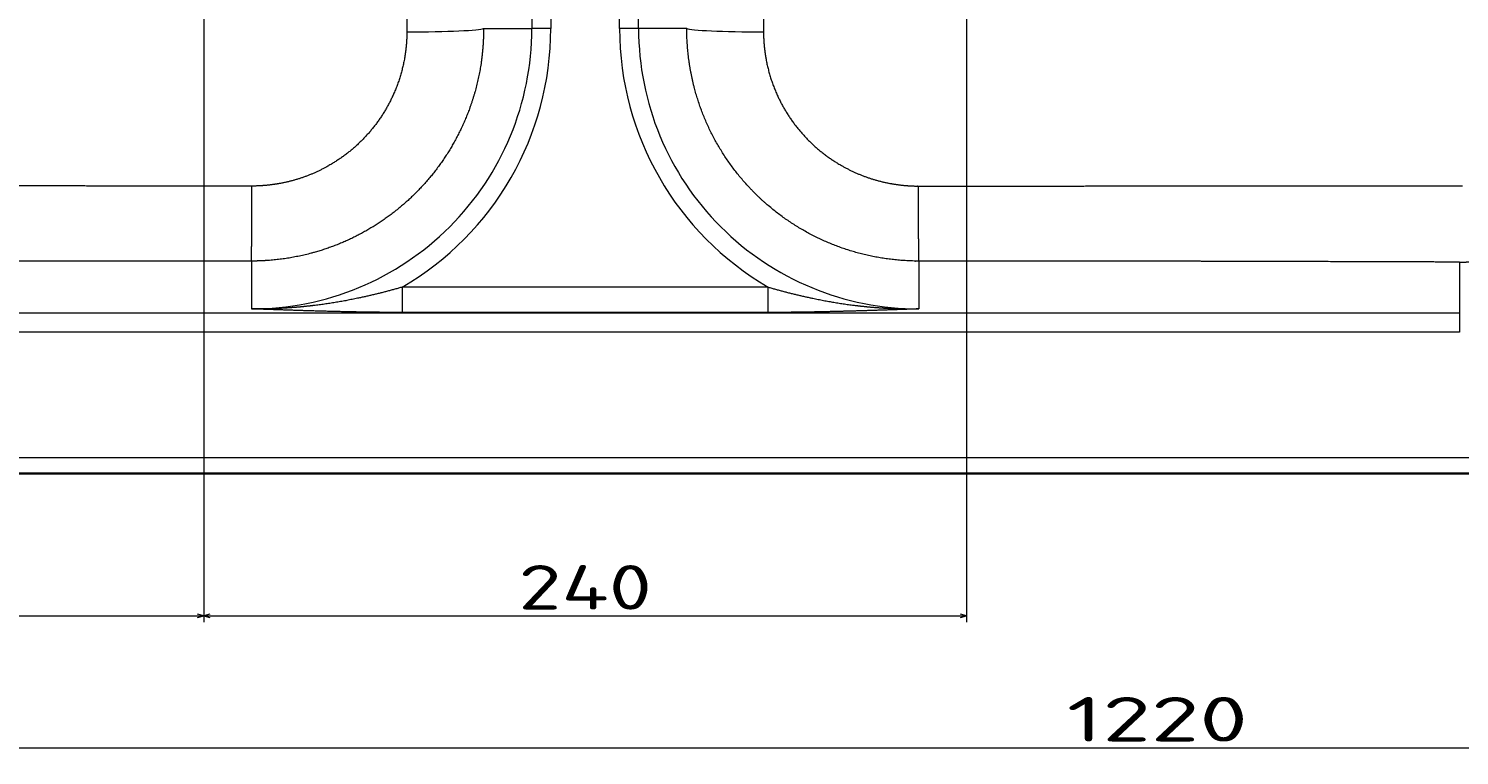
# Model space of a CAD drawing. Extents: x -126 to 1229, y 106 to 1215.
# Tile 3 of 11: x 264 to 714, y 106 to 335. Entities that reach past the tile are written whole.
import ezdxf
from ezdxf.enums import TextEntityAlignment as Align

# ---------------------------------------------------------------- set-up
doc = ezdxf.new("R2010")
doc.units = 0
doc.layers.get('0').update_dxf_attribs({"lineweight": 13})
doc.styles.get("Standard").update_dxf_attribs({"font": 'isocp.shx'})
doc.dimstyles.get("Standard").update_dxf_attribs({"dimtxt": 2.5, "dimasz": 2.5, "dimexe": 1.25, "dimexo": 0.625, "dimtad": 1, "dimcen": 2.5, "dimadec": 0, "dimazin": 0, "dimtfac": 1, "dimtmove": 0, "dimatfit": 0, "dimfxl": 0, "dimarcsym": 0})

# ---------------------------------------------------------------- blocks, each defined once
blk = doc.blocks.new('*D')
at = {"color": 7, "lineweight": 13}
for p, q in [((13.21, 1114.23), (-111, 1114.23)), ((-109, 845.23), (-109, 1114.23)), ((13.21, 1114.23), (-71.1, 1114.23)), ((-69.1, 1069.23), (-69.1, 1114.23)), ((22.21, 1089.23), (-42.41, 1089.23)), ((-40.41, 1035.15), (-40.41, 1089.23)), ((22.21, 1069.23), (-71.1, 1069.23)), ((22.21, 1069.23), (-42.41, 1069.23)), ((515.71, 845.23), (-111, 845.23)), ((9.21, 671.72), (9.21, 738.61)), ((439.21, 663.5), (439.21, 738.61)), ((9.21, 736.61), (439.21, 736.61)), ((13.21, 695), (-111.79, 695)), ((-109.79, 195), (-109.79, 695)), ((373.91, 626.34), (456.41, 642.01)), ((456.01, 497.57), (808.41, 497.57)), ((248.63, 481.46), (342.97, 399.31)), ((-39.4, 476.51), (74.69, 476.51)), ((319.21, 377.05), (319.21, 148.16)), ((319.21, 377.05), (319.21, 148.16)), ((559.21, 377.05), (559.21, 148.16)), ((9.21, 208), (9.21, 106.64)), ((9.21, 208), (9.21, 148.16)), ((1229.21, 208), (1229.21, 106.64)), ((22.21, 195), (-111.79, 195)), ((9.21, 150.16), (319.21, 150.16)), ((319.21, 150.16), (559.21, 150.16)), ((9.21, 108.64), (1229.21, 108.64))]:
    blk.add_line(p, q, dxfattribs=at)
for points in [[(-108.48, 1112.3), (-109, 1114.23), (-109.52, 1112.3)], [(-68.58, 1112.3), (-69.1, 1114.23), (-69.62, 1112.3)], [(-39.89, 1087.3), (-40.41, 1089.23), (-40.92, 1087.3)], [(-69.62, 1071.16), (-69.1, 1069.23), (-68.58, 1071.16)], [(-40.92, 1071.16), (-40.41, 1069.23), (-39.89, 1071.16)], [(-109.52, 847.16), (-109, 845.23), (-108.48, 847.16)], [(11.15, 737.13), (9.21, 736.61), (11.15, 736.09)], [(437.28, 736.09), (439.21, 736.61), (437.28, 737.13)], [(-109.27, 693.06), (-109.79, 695), (-110.31, 693.06)], [(454.61, 641.14), (456.41, 642.01), (454.41, 642.16)], [(423.82, 636.35), (422.02, 635.48), (424.02, 635.33)], [(457.94, 498.09), (456.01, 497.57), (457.94, 497.05)], [(806.48, 497.05), (808.41, 497.57), (806.48, 498.09)], [(11.15, 477.03), (9.21, 476.51), (11.15, 476)], [(72.76, 476), (74.69, 476.51), (72.76, 477.03)], [(297.26, 439.8), (295.46, 440.68), (296.58, 439.02)], [(341.17, 400.19), (342.97, 399.31), (341.85, 400.97)], [(-110.31, 196.93), (-109.79, 195), (-109.27, 196.93)], [(11.15, 150.67), (9.21, 150.16), (11.15, 149.64)], [(317.28, 149.64), (319.21, 150.16), (317.28, 150.67)], [(321.15, 150.67), (319.21, 150.16), (321.15, 149.64)], [(557.28, 149.64), (559.21, 150.16), (557.28, 150.67)], [(11.15, 109.16), (9.21, 108.64), (11.15, 108.13)], [(1227.28, 108.13), (1229.21, 108.64), (1227.28, 109.16)]]:
    blk.add_lwpolyline(points, dxfattribs=at)
for s, rotation, p, p2 in [('45', 90, (-71.1, 1078.19), (-71.1, 1105.28)), ('20', 90, (-42.41, 1035.15), (-42.41, 1062.24)), ('269', 90, (-111, 958.72), (-111, 1000.75)), ('35', 10.7576, (384.61, 630.41), (411.22, 635.46)), ('%%c', 10.7576, (373.54, 628.3), (383.63, 630.22)), ('%%c', 318.9533, (249.94, 482.97), (257.68, 476.23)), ('63', 318.9533, (258.44, 475.57), (278.87, 457.78)), ('500', 90, (-111.79, 423.98), (-111.79, 466.01))]:
    blk.add_text(s, height=14, rotation=rotation, dxfattribs=at).set_placement(p, p2, align=Align.FIT)
for s, height, p, p2 in [('430', 14, (203.2, 738.61), (245.23, 738.61)), ('352', 14, (611.19, 499.57), (653.22, 499.57)), ('65', 14, (-39.4, 478.51), (-12.31, 478.51)), ('310', 20, (134.19, 152.16), (194.24, 152.16)), ('240', 14, (418.2, 152.16), (460.23, 152.16)), ('1220', 14, (590.73, 110.64), (647.7, 110.64))]:
    blk.add_text(s, height=height, dxfattribs=at).set_placement(p, p2, align=Align.FIT)
blk = doc.blocks.new('BLOCK24')
at = {"color": 7, "lineweight": 13}
for p, q in [((-196.79, -190), (-196.79, -360)), ((-190.81, -190), (-190.81, -360)), ((-169.19, -360), (-169.19, -190)), ((-163.21, -360), (-163.21, -190)), ((-122.46, -441.36), (-237.54, -441.36)), ((-285, -449.52), (-455, -449.52)), ((-75, -449.52), (-285, -449.52)), ((-122.46, -449.33), (-237.54, -449.33)), ((95, -449.52), (-75, -449.52)), ((95, -455.5), (-455, -455.5)), ((-595, -495), (595, -495))]:
    blk.add_line(p, q, dxfattribs=at)
at = {"color": 7, "lineweight": 13, "ltscale": 0.379543}
for p, q in [((-211.97, -360), (-196.79, -360)), ((-148.03, -360), (-163.21, -360))]:
    blk.add_line(p, q, dxfattribs=at)
at = {"color": 7, "lineweight": 13, "ltscale": 0.149429}
for p, q in [((-190.81, -360), (-196.79, -360)), ((-163.21, -360), (-169.19, -360)), ((95, -449.52), (95, -455.5))]:
    blk.add_line(p, q, dxfattribs=at)
at = {"color": 7, "lineweight": 13, "ltscale": 0.376308}
for p, q in [((-285, -433.16), (-285, -448.21)), ((-75, -433.16), (-75, -448.21))]:
    blk.add_line(p, q, dxfattribs=at)
at = {"color": 7, "lineweight": 13, "ltscale": 0.401033}
blk.add_line((95, -433.48), (95, -449.52), dxfattribs=at)
at = {"color": 7, "lineweight": 13, "ltscale": 0.199239}
for p, q in [((-237.54, -441.36), (-237.54, -449.33)), ((-122.46, -449.33), (-122.46, -441.36))]:
    blk.add_line(p, q, dxfattribs=at)
at = {"color": 7, "lineweight": 35}
blk.add_line((-595, -500), (595, -500), dxfattribs=at)
at = {"color": 7, "lineweight": 13}
for centre, radius, start, end in [((-285, -360), 88.21, 269.9999, 0.0001), ((-285, -360), 94.18, 300.2546, 0.0003), ((-75, -360), 94.18, 179.9997, 239.7454), ((-75, -360), 88.21, 179.9998, 270.0002)]:
    blk.add_arc(centre, radius, start, end, dxfattribs=at)
for centre, major_axis, ratio, start_param, end_param in [((-236.88, -360), (25, 0.09), 0.042152, 4.743465, 6.195837), ((-123.12, -360), (25, -0.09), 0.042153, 3.228941, 4.681311)]:
    blk.add_ellipse(centre, major_axis=major_axis, ratio=ratio, start_param=start_param, end_param=end_param, dxfattribs=at)
for points, knots in [([(-235.89, -310.03), (-235.91, -314.22), (-235.93, -318.55), (-235.96, -323.01), (-236.01, -332.91), (-236.05, -343.42), (-236.07, -349.19), (-236.08, -355.07), (-236.1, -361.05)], [0, 0, 0, 0, 0, 0, 33.740942, 33.740942, 33.740942, 72.237458, 72.237458, 72.237458, 72.237458, 72.237458, 72.237458]), ([(-124.11, -310.03), (-124.09, -314.22), (-124.07, -318.55), (-124.04, -323.01), (-123.99, -332.91), (-123.95, -343.42), (-123.93, -349.19), (-123.92, -355.07), (-123.9, -361.05)], [0, 0, 0, 0, 0, 0, 33.740942, 33.740942, 33.740942, 72.237458, 72.237458, 72.237458, 72.237458, 72.237458, 72.237458]), ([(-211.97, -360), (-211.97, -360.39), (-211.97, -360.78), (-211.98, -361.17), (-211.99, -361.95), (-212.02, -362.72), (-212.03, -363.11), (-212.08, -364.34), (-212.16, -365.56), (-212.23, -366.39), (-212.39, -368.05), (-212.59, -369.71), (-212.7, -370.54), (-213.84, -378.01), (-215.94, -385.3), (-218.54, -391.52), (-224.85, -402.79), (-233.43, -412.4), (-238.01, -416.56), (-247.98, -423.84), (-259.25, -428.89), (-265.13, -430.81), (-272.61, -432.41), (-280.2, -433.02), (-281.66, -433.1), (-283.15, -433.15), (-284.65, -433.16), (-284.67, -433.16), (-284.75, -433.16), (-284.83, -433.16), (-284.9, -433.16), (-284.95, -433.16), (-285, -433.16)], [0, 0, 0, 0, 0, 0, 2.550002, 2.550002, 2.550002, 5.096775, 5.096775, 5.096775, 10.573534, 10.573534, 10.573534, 16.065855, 16.065855, 16.065855, 60.297116, 60.297116, 60.297116, 101.006941, 101.006941, 101.006941, 141.72002, 141.72002, 141.72002, 151.421011, 151.421011, 151.421011, 151.598119, 151.598119, 151.598119, 151.942692, 151.942692, 151.942692, 151.942692, 151.942692, 151.942692]), ([(-75, -433.16), (-75.05, -433.16), (-75.11, -433.16), (-75.17, -433.16), (-75.28, -433.16), (-75.39, -433.16), (-75.46, -433.15), (-75.68, -433.15), (-75.9, -433.15), (-76.06, -433.15), (-83.55, -433.03), (-91.03, -431.95), (-98.16, -429.98), (-111.72, -424.32), (-123.47, -415.5), (-128.74, -410.4), (-137.88, -399.04), (-143.98, -385.75), (-146.18, -378.76), (-147.66, -370.71), (-148, -362.55), (-148.02, -361.7), (-148.03, -360.85), (-148.03, -360)], [0, 0, 0, 0, 0, 0, 0.420662, 0.420662, 0.420662, 0.811664, 0.811664, 0.811664, 2.073211, 2.073211, 2.073211, 57.745455, 57.745455, 57.745455, 112.91859, 112.91859, 112.91859, 167.766189, 167.766189, 167.766189, 174.124476, 174.124476, 174.124476, 174.124476, 174.124476, 174.124476]), ([(95, -433.48), (98.07, -433.49), (101.15, -433.33), (104.22, -433.02), (109.48, -432.2), (114.65, -430.9), (116.8, -430.27), (124.23, -427.8), (131.3, -424.34), (136.1, -421.39), (145.98, -413.94), (154.12, -404.57), (157.95, -398.97), (162.43, -390.49), (165.46, -381.46), (166.22, -378.76), (167.17, -374.67), (167.83, -370.52), (168.01, -369.13), (168.3, -366.57), (168.46, -363.99), (168.52, -362.81), (168.55, -361.59), (168.55, -360.36), (168.55, -360.32), (168.55, -360.23), (168.55, -360.14), (168.55, -360.09), (168.55, -360.04), (168.55, -360)], [0, 0, 0, 0, 0, 0, 20.506035, 20.506035, 20.506035, 35.383283, 35.383283, 35.383283, 72.436428, 72.436428, 72.436428, 116.728476, 116.728476, 116.728476, 135.176964, 135.176964, 135.176964, 144.408778, 144.408778, 144.408778, 152.208639, 152.208639, 152.208639, 152.501899, 152.501899, 152.501899, 152.789607, 152.789607, 152.789607, 152.789607, 152.789607, 152.789607]), ([(-236.1, -361.05), (-236.1, -361.34), (-236.1, -361.63), (-236.11, -361.92), (-236.12, -362.49), (-236.14, -363.07), (-236.16, -363.36), (-236.21, -364.32), (-236.29, -365.28), (-236.35, -365.96), (-236.51, -367.3), (-236.71, -368.64), (-236.82, -369.31), (-237.91, -375.15), (-239.89, -380.78), (-242.3, -385.49), (-248.2, -393.98), (-256.08, -400.64), (-260.34, -403.4), (-267.66, -406.88), (-275.5, -408.79), (-278.49, -409.27), (-281.53, -409.53), (-284.57, -409.55), (-284.59, -409.55), (-284.65, -409.55), (-284.72, -409.55), (-284.77, -409.55), (-284.81, -409.55), (-284.85, -409.55)], [0, 0, 0, 0, 0, 0, 2.338699, 2.338699, 2.338699, 4.673189, 4.673189, 4.673189, 10.186874, 10.186874, 10.186874, 15.728377, 15.728377, 15.728377, 58.707911, 58.707911, 58.707911, 100.056532, 100.056532, 100.056532, 124.881363, 124.881363, 124.881363, 125.05634, 125.05634, 125.05634, 125.395662, 125.395662, 125.395662, 125.395662, 125.395662, 125.395662]), ([(-123.9, -361.05), (-123.9, -361.34), (-123.9, -361.63), (-123.89, -361.92), (-123.88, -362.49), (-123.86, -363.07), (-123.84, -363.36), (-123.79, -364.32), (-123.71, -365.28), (-123.65, -365.96), (-123.49, -367.3), (-123.29, -368.64), (-123.18, -369.31), (-122.09, -375.15), (-120.11, -380.78), (-117.7, -385.49), (-111.8, -393.98), (-103.92, -400.64), (-99.66, -403.4), (-92.34, -406.88), (-84.5, -408.79), (-81.51, -409.27), (-78.47, -409.53), (-75.43, -409.55), (-75.41, -409.55), (-75.35, -409.55), (-75.28, -409.55), (-75.23, -409.55), (-75.19, -409.55), (-75.15, -409.55)], [0, 0, 0, 0, 0, 0, 2.338699, 2.338699, 2.338699, 4.673189, 4.673189, 4.673189, 10.186874, 10.186874, 10.186874, 15.728377, 15.728377, 15.728377, 58.707911, 58.707911, 58.707911, 100.056532, 100.056532, 100.056532, 124.881386, 124.881386, 124.881386, 125.056364, 125.056364, 125.056364, 125.395685, 125.395685, 125.395685, 125.395685, 125.395685, 125.395685]), ([(-284.85, -409.55), (-293.12, -409.56), (-301.35, -409.56), (-309.57, -409.56), (-325.13, -409.55), (-340.91, -409.53), (-348.42, -409.52), (-365.01, -409.49), (-382, -409.47), (-391.3, -409.46), (-409.72, -409.44), (-428.44, -409.43), (-437.59, -409.43), (-446.77, -409.43), (-455.99, -409.43)], [0, 0, 0, 0, 0, 0, 61.457496, 61.457496, 61.457496, 115.775608, 115.775608, 115.775608, 180.715869, 180.715869, 180.715869, 241.983488, 241.983488, 241.983488, 241.983488, 241.983488, 241.983488]), ([(-285, -433.16), (-284.99, -432.98), (-284.98, -432.59), (-284.96, -432.01), (-284.92, -429.33), (-284.89, -424.96), (-284.88, -421.39), (-284.86, -416.85), (-284.86, -412.17), (-284.86, -411.3), (-284.85, -410.42), (-284.85, -409.55)], [0, 0, 0, 0, 0, 0, 10.450683, 10.450683, 10.450683, 37.858869, 37.858869, 37.858869, 44.083169, 44.083169, 44.083169, 44.083169, 44.083169, 44.083169]), ([(-75.15, -409.55), (-66.88, -409.56), (-58.65, -409.56), (-50.43, -409.56), (-34.87, -409.55), (-19.09, -409.53), (-11.58, -409.52), (5.01, -409.49), (22, -409.47), (31.3, -409.46), (49.72, -409.44), (68.44, -409.43), (77.59, -409.43), (86.77, -409.43), (95.99, -409.43)], [0, 0, 0, 0, 0, 0, 61.457495, 61.457495, 61.457495, 115.775608, 115.775608, 115.775608, 180.715869, 180.715869, 180.715869, 241.983488, 241.983488, 241.983488, 241.983488, 241.983488, 241.983488]), ([(-75, -433.16), (-75.01, -432.98), (-75.02, -432.59), (-75.04, -432.01), (-75.08, -429.33), (-75.11, -424.96), (-75.12, -421.39), (-75.14, -416.85), (-75.14, -412.17), (-75.14, -411.3), (-75.15, -410.42), (-75.15, -409.55)], [0, 0, 0, 0, 0, 0, 10.450683, 10.450683, 10.450683, 37.858869, 37.858869, 37.858869, 44.083169, 44.083169, 44.083169, 44.083169, 44.083169, 44.083169]), ([(-285, -433.16), (-297.14, -433.15), (-309.18, -433.15), (-321.15, -433.16), (-342.9, -433.18), (-365.32, -433.22), (-375.27, -433.24), (-396.88, -433.29), (-419.03, -433.36), (-430.95, -433.4), (-442.95, -433.44), (-455, -433.48)], [0, 0, 0, 0, 0, 0, 90.496586, 90.496586, 90.496586, 160.778468, 160.778468, 160.778468, 240.836526, 240.836526, 240.836526, 240.836526, 240.836526, 240.836526]), ([(95, -433.48), (84.07, -433.44), (73.18, -433.4), (62.35, -433.37), (41.88, -433.31), (21.85, -433.26), (12.47, -433.24), (-7.79, -433.19), (-27.46, -433.17), (-37.93, -433.16), (-51.6, -433.15), (-65.26, -433.15), (-68.5, -433.15), (-71.75, -433.15), (-75, -433.16)], [0, 0, 0, 0, 0, 0, 72.635297, 72.635297, 72.635297, 138.509799, 138.509799, 138.509799, 216.534788, 216.534788, 216.534788, 240.782682, 240.782682, 240.782682, 240.782682, 240.782682, 240.782682]), ([(-237.54, -441.36), (-242.17, -442.7), (-246.86, -443.92), (-251.57, -444.98), (-258.21, -446.23), (-264.9, -447.12), (-266.81, -447.34), (-269.68, -447.63), (-272.56, -447.85), (-273.51, -447.92), (-276.38, -448.09), (-279.26, -448.19), (-281.17, -448.23), (-283.09, -448.24), (-285, -448.21)], [0, 0, 0, 0, 0, 0, 34.291923, 34.291923, 34.291923, 47.986332, 47.986332, 47.986332, 54.826918, 54.826918, 54.826918, 68.476127, 68.476127, 68.476127, 68.476127, 68.476127, 68.476127]), ([(-122.46, -441.36), (-117.83, -442.7), (-113.14, -443.92), (-108.43, -444.98), (-101.79, -446.23), (-95.1, -447.12), (-93.19, -447.34), (-90.32, -447.63), (-87.44, -447.85), (-86.49, -447.92), (-83.62, -448.09), (-80.74, -448.19), (-78.83, -448.23), (-76.91, -448.24), (-75, -448.21)], [0, 0, 0, 0, 0, 0, 34.291975, 34.291975, 34.291975, 47.986325, 47.986325, 47.986325, 54.826896, 54.826896, 54.826896, 68.476113, 68.476113, 68.476113, 68.476113, 68.476113, 68.476113]), ([(-237.54, -449.33), (-241.9, -449.33), (-246.22, -449.29), (-250.47, -449.23), (-257.65, -449.08), (-264.62, -448.89), (-267.5, -448.81), (-272.76, -448.64), (-277.94, -448.46), (-280.3, -448.38), (-282.65, -448.29), (-285, -448.21)], [0, 0, 0, 0, 0, 0, 30.142439, 30.142439, 30.142439, 51.783312, 51.783312, 51.783312, 69.989334, 69.989334, 69.989334, 69.989334, 69.989334, 69.989334]), ([(-75, -448.21), (-80.11, -448.39), (-85.24, -448.58), (-90.43, -448.75), (-99.76, -449.03), (-109.45, -449.22), (-113.73, -449.29), (-118.08, -449.33), (-122.46, -449.33)], [0, 0, 0, 0, 0, 0, 39.661449, 39.661449, 39.661449, 69.986318, 69.986318, 69.986318, 69.986318, 69.986318, 69.986318])]:
    blk.add_open_spline(points, degree=5, knots=knots, dxfattribs=at)

msp = doc.modelspace()

# ---------------------------------------------------------------- block references
at = {"lineweight": 0}
msp.add_blockref('BLOCK24', (619.215, 694.997), dxfattribs=at)

# ---------------------------------------------------------------- dimensions: what is measured, and where the dimension line sits
at = {"color": 0, "lineweight": 0}
for p1, p2, middle in [((342.971, 399.311), (295.458, 440.682), (263.09, 468.866)), ((456.407, 642.013), (422.022, 635.48), (392.755, 629.92))]:
    dim = msp.add_diameter_dim_2p(p1=p1, p2=p2, dimstyle='Standard', dxfattribs=at)
    dim.commit()
    dim.dimension.update_dxf_attribs({"geometry": '*D', "text_midpoint": middle, "dimtype": 163})
for base, p1, p2, angle, middle, dimtype in [((319.215, 150.157), (559.215, 379.047), (319.215, 379.047), 180, (439.215, 150.157), 161), ((-109.789, 694.997), (24.215, 194.997), (15.215, 694.997), 89.99952, (-109.789, 444.997), 160), ((9.215, 108.643), (1229.215, 209.997), (9.215, 209.997), 180, (619.215, 108.643), 161), ((439.215, 736.608), (9.215, 669.721), (439.215, 661.497), 359.99809, (224.215, 736.608), 160), ((319.215, 150.157), (9.215, 209.997), (319.215, 379.047), 359.99809, (164.215, 150.157), 160), ((74.694, 476.514), (9.215, 486.514), (74.694, 486.514), 0, (-25.854, 476.514), 161), ((456.006, 497.569), (808.407, 507.569), (456.006, 507.569), 180, (632.207, 497.569), 161), ((-40.405, 1069.233), (24.215, 1089.233), (24.215, 1069.233), 270, (-40.405, 1048.692), 161), ((-69.1, 1069.233), (15.215, 1114.233), (24.215, 1069.233), 269.99857, (-69.1, 1091.733), 160), ((-109.002, 845.233), (15.215, 1114.233), (517.715, 845.233), 269.99857, (-109.002, 979.733), 160)]:
    dim = msp.add_linear_dim(base=base, p1=p1, p2=p2, angle=angle, dimstyle='Standard', dxfattribs=at)
    dim.commit()
    dim.dimension.update_dxf_attribs({"geometry": '*D', "text_midpoint": middle, "dimtype": dimtype})

doc.saveas('drawing.dxf')
